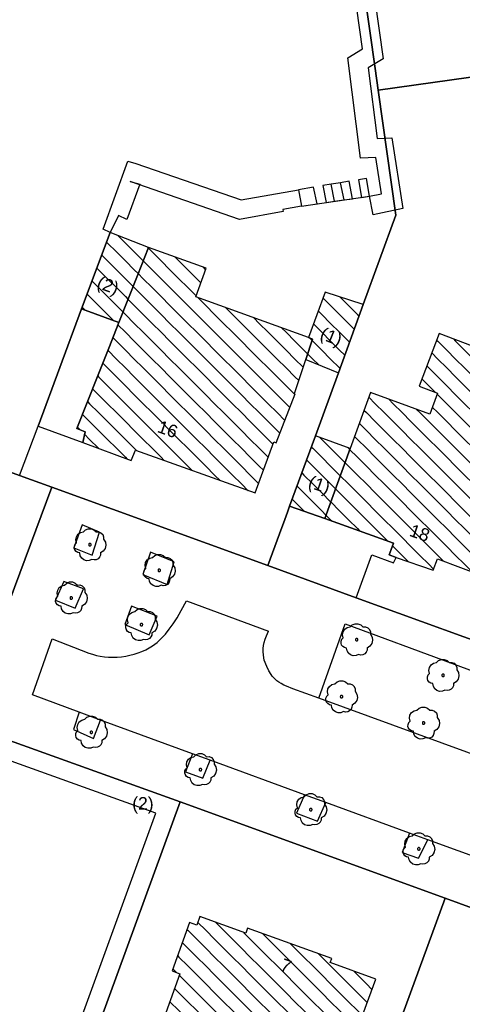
# Model space of a CAD drawing. Extents: x 32394465 to 32399599, y 5706239 to 5708675.
# Tile 12 of 40: x 32395098 to 32395133, y 5706569 to 5706647. Entities that reach past the tile are written whole.
import ezdxf
from ezdxf.enums import TextEntityAlignment as Align

# ---------------------------------------------------------------- set-up
doc = ezdxf.new("R2010")
doc.units = 0
doc.linetypes.add('LT00000', pattern=[0])
for name, color, linetype, lineweight in [('Baumstandorte', 250, 'LT00000', 18), ('BauwerkeSiedlung_Text', 250, 'LT00000', 18), ('BauwerkeSiedlung_Umring', 250, 'LT00000', 18), ('BauwerkeVerkehr_Umring', 250, 'LT00000', 18), ('Flurstueck_Umring', 250, 'LT00000', 18), ('Gebaeude_Fuellung', 250, 'LT00000', 18), ('Gebaeude_Umring', 250, 'LT00000', 18), ('GebaeudeHausnummer', 250, 'LT00000', 18), ('GebaeudePseudonummer', 250, 'LT00000', 18), ('NutzungSiedlung_Umring', 250, 'LT00000', 18), ('NutzungVerkehr_Umring', 250, 'LT00000', 18), ('Vegetationsmerkmal_Umring', 250, 'LT00000', 18)]:
    doc.layers.add(name, color=color, linetype=linetype, lineweight=lineweight)
doc.styles.add('TS100', font='arial.ttf', dxfattribs={"height": 0.2})
pattern_1 = [(-45, (0, 0), (0.707106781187, 0.707106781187), [1])]

# ---------------------------------------------------------------- blocks, each defined once
blk = doc.blocks.new('SYMB1123')
at = {"color": 250, "linetype": 'ByBlock', "lineweight": -3, "flags": 128}
for points in [[(-0.424, 0.059), (-0.446, 0.153), (-0.431, 0.248), (-0.381, 0.33), (-0.303, 0.387), (-0.21, 0.409)], [(-0.424, 0.059), (-0.446, 0.153), (-0.431, 0.248), (-0.381, 0.33), (-0.303, 0.387), (-0.21, 0.409)], [(-0.21, 0.409), (-0.141, 0.473), (-0.053, 0.506), (0.04, 0.506), (0.127, 0.473), (0.196, 0.409)], [(-0.21, 0.409), (-0.141, 0.473), (-0.053, 0.506), (0.04, 0.506), (0.127, 0.473), (0.196, 0.409)], [(0.196, 0.409), (0.275, 0.41), (0.348, 0.38), (0.404, 0.325), (0.434, 0.252), (0.433, 0.173)], [(0.196, 0.409), (0.275, 0.41), (0.348, 0.38), (0.404, 0.325), (0.434, 0.252), (0.433, 0.173)], [(-0.323, -0.263), (-0.385, -0.251), (-0.439, -0.218), (-0.478, -0.168), (-0.497, -0.108), (-0.494, -0.044), (-0.468, 0.014), (-0.424, 0.059)], [(-0.323, -0.263), (-0.385, -0.251), (-0.439, -0.218), (-0.478, -0.168), (-0.497, -0.108), (-0.494, -0.044), (-0.468, 0.014), (-0.424, 0.059)], [(0.433, 0.173), (0.488, 0.084), (0.505, -0.019), (0.481, -0.121), (0.42, -0.207), (0.332, -0.263)], [(0.433, 0.173), (0.488, 0.084), (0.505, -0.019), (0.481, -0.121), (0.42, -0.207), (0.332, -0.263)], [(0.061, -0.47), (-0.02, -0.505), (-0.109, -0.508), (-0.193, -0.481), (-0.262, -0.426), (-0.307, -0.35), (-0.323, -0.263)], [(0.061, -0.47), (-0.02, -0.505), (-0.109, -0.508), (-0.193, -0.481), (-0.262, -0.426), (-0.307, -0.35), (-0.323, -0.263)], [(0.332, -0.263), (0.329, -0.331), (0.302, -0.394), (0.256, -0.444), (0.195, -0.476), (0.128, -0.485), (0.061, -0.47)], [(0.332, -0.263), (0.329, -0.331), (0.302, -0.394), (0.256, -0.444), (0.195, -0.476), (0.128, -0.485), (0.061, -0.47)]]:
    blk.add_lwpolyline(points, dxfattribs=at)
at = {"color": 250, "linetype": 'ByBlock', "lineweight": 18, "flags": 128}
for points in [[(-0.424, 0.059), (-0.446, 0.153), (-0.431, 0.248), (-0.381, 0.33), (-0.303, 0.387), (-0.21, 0.409)], [(-0.21, 0.409), (-0.141, 0.473), (-0.053, 0.506), (0.04, 0.506), (0.127, 0.473), (0.196, 0.409)], [(0.196, 0.409), (0.275, 0.41), (0.348, 0.38), (0.404, 0.325), (0.434, 0.252), (0.433, 0.173)], [(-0.323, -0.263), (-0.385, -0.251), (-0.439, -0.218), (-0.478, -0.168), (-0.497, -0.108), (-0.494, -0.044), (-0.468, 0.014), (-0.424, 0.059)], [(0.433, 0.173), (0.488, 0.084), (0.505, -0.019), (0.481, -0.121), (0.42, -0.207), (0.332, -0.263)], [(0.061, -0.47), (-0.02, -0.505), (-0.109, -0.508), (-0.193, -0.481), (-0.262, -0.426), (-0.307, -0.35), (-0.323, -0.263)], [(0.332, -0.263), (0.329, -0.331), (0.302, -0.394), (0.256, -0.444), (0.195, -0.476), (0.128, -0.485), (0.061, -0.47)]]:
    blk.add_lwpolyline(points, dxfattribs=at)
at = {"color": 250, "linetype": 'ByBlock', "lineweight": -3, "flags": 128}
blk.add_lwpolyline([(0.04, 0), (0.038, 0.014), (0.031, 0.026), (0.02, 0.035), (0.007, 0.039), (-0.007, 0.039), (-0.02, 0.035), (-0.031, 0.026), (-0.038, 0.014), (-0.04, 0), (-0.038, -0.014), (-0.031, -0.026), (-0.02, -0.035), (-0.007, -0.039), (0.007, -0.039), (0.02, -0.035), (0.031, -0.026), (0.038, -0.014), (0.04, 0)], close=True, dxfattribs=at)
blk.add_lwpolyline([(0.04, 0), (0.038, 0.014), (0.031, 0.026), (0.02, 0.035), (0.007, 0.039), (-0.007, 0.039), (-0.02, 0.035), (-0.031, 0.026), (-0.038, 0.014), (-0.04, 0), (-0.038, -0.014), (-0.031, -0.026), (-0.02, -0.035), (-0.007, -0.039), (0.007, -0.039), (0.02, -0.035), (0.031, -0.026), (0.038, -0.014), (0.04, 0)], close=True, dxfattribs=at)
at = {"color": 250, "linetype": 'ByBlock', "lineweight": 18, "flags": 128}
blk.add_lwpolyline([(0.04, 0), (0.038, 0.014), (0.031, 0.026), (0.02, 0.035), (0.007, 0.039), (-0.007, 0.039), (-0.02, 0.035), (-0.031, 0.026), (-0.038, 0.014), (-0.04, 0), (-0.038, -0.014), (-0.031, -0.026), (-0.02, -0.035), (-0.007, -0.039), (0.007, -0.039), (0.02, -0.035), (0.031, -0.026), (0.038, -0.014), (0.04, 0)], close=True, dxfattribs=at)

msp = doc.modelspace()

# ---------------------------------------------------------------- hatches: boundary and pattern name
at = {"layer": 'Gebaeude_Fuellung', "linetype": 'Continuous', "lineweight": 25}
h = msp.add_hatch(dxfattribs=at)
h.set_pattern_fill('LT_0', color=255, angle=-45, style=0, pattern_type=2)
h.set_pattern_definition(pattern_1)
h.paths.add_polyline_path([(32395103.058, 5706624.405), (32395106, 5706623.308), (32395107.482, 5706627.051), (32395108.351, 5706629.264), (32395105.314, 5706630.454)])
h = msp.add_hatch(dxfattribs=at)
h.set_pattern_fill('LT_0', color=255, angle=-45, style=0, pattern_type=2)
h.set_pattern_definition(pattern_1)
h.paths.add_polyline_path([(32395112.094, 5706625.357), (32395112.913, 5706627.622), (32395108.351, 5706629.264), (32395107.482, 5706627.051), (32395106, 5706623.308), (32395105.765, 5706622.711), (32395105.256, 5706621.425), (32395104.371, 5706619.181), (32395102.688, 5706614.917), (32395103.345, 5706614.657), (32395103.149, 5706613.803), (32395106.997, 5706612.384), (32395107.321, 5706613.214), (32395116.82, 5706609.817), (32395118.273, 5706613.872), (32395118.48, 5706613.795), (32395119.967, 5706617.665), (32395119.916, 5706617.683), (32395120.812, 5706620.386), (32395121.347, 5706622.005), (32395121.019, 5706622.124)])
h = msp.add_hatch(dxfattribs=at)
h.set_pattern_fill('LT_0', color=255, angle=-45, style=0, pattern_type=2)
h.set_pattern_definition(pattern_1)
h.paths.add_polyline_path([(32395121.019, 5706622.124), (32395121.347, 5706622.005), (32395120.812, 5706620.386), (32395123.399, 5706619.339), (32395125.371, 5706624.735), (32395122.348, 5706625.733)])
h = msp.add_hatch(dxfattribs=at)
h.set_pattern_fill('LT_0', color=255, angle=-45, style=0, pattern_type=2)
h.set_pattern_definition(pattern_1)
h.paths.add_polyline_path([(32395129.804, 5706618.266), (32395131.245, 5706617.728), (32395130.632, 5706616.06), (32395125.936, 5706617.765), (32395124.33, 5706613.344), (32395122.316, 5706607.801), (32395127.776, 5706605.838), (32395127.584, 5706605.336), (32395127.422, 5706604.908), (32395127.983, 5706604.713), (32395130.914, 5706603.689), (32395131.257, 5706604.602), (32395136.722, 5706602.544), (32395137.956, 5706605.818), (32395138.557, 5706605.595), (32395140.702, 5706611.421), (32395140.017, 5706611.678), (32395142.503, 5706618.235), (32395131.385, 5706622.448)])
h = msp.add_hatch(dxfattribs=at)
h.set_pattern_fill('LT_0', color=255, angle=-45, style=0, pattern_type=2)
h.set_pattern_definition(pattern_1)
h.paths.add_polyline_path([(32395119.537, 5706608.771), (32395122.316, 5706607.801), (32395124.33, 5706613.344), (32395121.576, 5706614.349)])
h = msp.add_hatch(dxfattribs=at)
h.set_pattern_fill('LT_0', color=255, angle=-45, style=0, pattern_type=2)
h.set_pattern_definition(pattern_1)
h.paths.add_polyline_path([(32395122.868, 5706572.923), (32395116.198, 5706575.332), (32395116.058, 5706574.943), (32395112.43, 5706576.255), (32395112.182, 5706575.573), (32395111.617, 5706575.779), (32395110.219, 5706571.947), (32395110.842, 5706571.722), (32395108.99, 5706566.566), (32395117.322, 5706563.573), (32395116.198, 5706560.442), (32395116.703, 5706560.261), (32395121.693, 5706558.455), (32395123.397, 5706563.161), (32395125.627, 5706569.299), (32395126.355, 5706571.303), (32395122.756, 5706572.614)])

# ---------------------------------------------------------------- linework, layer by layer
at = {"layer": 'BauwerkeSiedlung_Umring', "color": 255, "lineweight": 25}
msp.add_line((32395123.848, 5706633.03), (32395123.58, 5706634.397), dxfattribs=at)
at = {"layer": 'BauwerkeSiedlung_Umring', "color": 255, "lineweight": 25, "flags": 128}
for points in [[(32395125.856, 5706633.324), (32395126.81, 5706633.52), (32395126.36, 5706636.393), (32395125.157, 5706636.342), (32395124.136, 5706644.296), (32395125.318, 5706644.992), (32395121.769, 5706670.204), (32395120.833, 5706672.702), (32395122.2376, 5706673.2283), (32395123.2314, 5706670.5761), (32395126.9431, 5706644.2082), (32395125.7498, 5706643.5055), (32395126.4694, 5706637.899), (32395127.6347, 5706637.9484), (32395128.5133, 5706632.3386), (32395126.1579, 5706631.8547), (32395125.856, 5706633.324)], [(32395105.314, 5706630.454), (32395104.768, 5706630.72), (32395106.729, 5706636.089), (32395107.353, 5706635.922), (32395115.69, 5706633.034), (32395120.253, 5706633.843), (32395120.484, 5706632.538), (32395119.007, 5706632.2765), (32395119.0375, 5706632.1041), (32395115.5677, 5706631.4889), (32395106.913, 5706634.487), (32395107.6671, 5706634.2852), (32395106.6411, 5706631.476), (32395105.971, 5706631.8025), (32395105.314, 5706630.454)], [(32395125.856, 5706633.324), (32395125.633, 5706634.73), (32395124.988, 5706634.627), (32395125.229, 5706633.232), (32395125.856, 5706633.324)], [(32395121.724, 5706632.719), (32395121.433, 5706634.049), (32395120.253, 5706633.843), (32395120.484, 5706632.538), (32395121.724, 5706632.719)], [(32395123.096, 5706632.92), (32395123.097, 5706632.92), (32395123.833, 5706633.028), (32395123.848, 5706633.03), (32395124.522, 5706633.126), (32395124.251, 5706634.506), (32395123.58, 5706634.397), (32395122.834, 5706634.276), (32395122.18, 5706634.171), (32395122.444, 5706632.825), (32395123.096, 5706632.92)], [(32395103.345, 5706614.657), (32395102.688, 5706614.917), (32395104.371, 5706619.181), (32395105.256, 5706621.425), (32395105.765, 5706622.711), (32395106, 5706623.308), (32395103.058, 5706624.405), (32395099.628, 5706615.098), (32395103.149, 5706613.803), (32395103.345, 5706614.657)], [(32395127.584, 5706605.336), (32395127.776, 5706605.838), (32395122.316, 5706607.801), (32395119.537, 5706608.771), (32395119.364, 5706608.296), (32395119.155, 5706607.726), (32395118.734, 5706606.574), (32395117.815, 5706604.058), (32395124.807, 5706601.519), (32395126.039, 5706604.915), (32395127.775, 5706604.283), (32395127.983, 5706604.713), (32395127.422, 5706604.908), (32395127.584, 5706605.336)], [(32395076.149, 5706593.627), (32395077.078, 5706594.738), (32395078.242, 5706595.558), (32395079.626, 5706595.982), (32395081.16, 5706596.028), (32395110.854, 5706585.34), (32395097.422, 5706548.507), (32395096.0128, 5706549.0209), (32395108.9287, 5706584.4388), (32395080.9201, 5706594.5201), (32395079.8725, 5706594.4887), (32395078.9102, 5706594.1939), (32395078.1026, 5706593.625), (32395077.2997, 5706592.6648), (32395076.149, 5706593.627)]]:
    msp.add_lwpolyline(points, close=True, dxfattribs=at)
msp.add_lwpolyline([(32395123.097, 5706632.92), (32395123.096, 5706632.92), (32395122.834, 5706634.276)], dxfattribs=at)
at = {"layer": 'BauwerkeVerkehr_Umring', "color": 255, "lineweight": 25, "flags": 128}
for points in [[(32395120.715, 5706585.907), (32395113.232, 5706588.648), (32395111.831, 5706589.157), (32395104.56, 5706591.809), (32395102.862, 5706592.439), (32395099.161, 5706593.823), (32395100.723, 5706598.269), (32395103.632, 5706597.134), (32395103.923, 5706597.032), (32395104.225, 5706596.949), (32395104.54, 5706596.883), (32395104.863, 5706596.835), (32395105.194, 5706596.807), (32395105.531, 5706596.798), (32395105.869, 5706596.809), (32395106.209, 5706596.838), (32395106.549, 5706596.887), (32395106.883, 5706596.954), (32395107.211, 5706597.039), (32395107.531, 5706597.143), (32395107.839, 5706597.264), (32395108.134, 5706597.399), (32395108.416, 5706597.552), (32395108.681, 5706597.718), (32395108.859, 5706597.845), (32395109.033, 5706597.981), (32395109.368, 5706598.283), (32395109.692, 5706598.627), (32395110.007, 5706599.018), (32395110.308, 5706599.445), (32395110.615, 5706599.935), (32395110.935, 5706600.496), (32395111.356, 5706601.281), (32395117.867, 5706598.875)], [(32395121.838, 5706593.551), (32395123.924, 5706599.45), (32395149.22, 5706590.102), (32395147.255, 5706584.278)], [(32395147.255, 5706584.278), (32395121.838, 5706593.551), (32395119.804, 5706594.292), (32395119.284, 5706594.5), (32395119.069, 5706594.602), (32395118.874, 5706594.708), (32395118.695, 5706594.818), (32395118.535, 5706594.935), (32395118.39, 5706595.057), (32395118.261, 5706595.186), (32395118.163, 5706595.301), (32395118.07, 5706595.428), (32395117.891, 5706595.72), (32395117.721, 5706596.07), (32395117.512, 5706596.57), (32395117.468, 5706596.962), (32395117.449, 5706597.246), (32395117.449, 5706597.501), (32395117.471, 5706597.731), (32395117.519, 5706597.968), (32395117.595, 5706598.222), (32395117.701, 5706598.498), (32395117.867, 5706598.875)], [(32395180.977, 5706563.923), (32395179.348, 5706564.516), (32395172.973, 5706566.842), (32395170.976, 5706567.574), (32395147.424, 5706576.164), (32395145.727, 5706576.781), (32395139.63, 5706579.008), (32395137.985, 5706579.607), (32395130.49, 5706582.341), (32395129.035, 5706582.871), (32395122.392, 5706585.293), (32395120.715, 5706585.907)]]:
    msp.add_lwpolyline(points, dxfattribs=at)
at = {"layer": 'Flurstueck_Umring', "color": 8, "lineweight": 25, "flags": 128}
for points in [[(32395118.734, 5706606.574), (32395119.155, 5706607.726), (32395119.364, 5706608.296), (32395119.537, 5706608.771), (32395121.576, 5706614.349), (32395123.399, 5706619.339), (32395125.371, 5706624.735), (32395127.958, 5706631.814), (32395126.553, 5706641.731), (32395126.312, 5706643.43), (32395122.475, 5706670.511), (32395120.637, 5706675.164), (32395110.282, 5706701.379), (32395059.905, 5706681.442), (32395035.474, 5706671.774), (32395031.898, 5706670.359), (32395045.163, 5706636.923), (32395045.536, 5706636.09), (32395046.004, 5706635.305), (32395046.56, 5706634.581), (32395047.197, 5706633.926), (32395047.905, 5706633.35), (32395048.676, 5706632.86), (32395053.062, 5706630.402), (32395057.41, 5706628.099), (32395059.242, 5706627.142), (32395061.954, 5706625.726), (32395066.437, 5706623.651), (32395071.002, 5706621.567), (32395075.602, 5706619.578), (32395078.429, 5706618.447), (32395080.239, 5706617.724), (32395084.886, 5706616.015), (32395085.598, 5706615.757), (32395098.126, 5706611.208), (32395100.705, 5706610.271), (32395117.815, 5706604.058), (32395118.734, 5706606.574)], [(32395126.553, 5706641.731), (32395143.865, 5706644.154), (32395177.091, 5706648.806), (32395176.856, 5706650.448), (32395172.984, 5706677.586), (32395144.516, 5706673.572), (32395131.773, 5706671.802), (32395122.475, 5706670.511), (32395126.312, 5706643.43), (32395126.553, 5706641.731)], [(32395045.128, 5706617.653), (32395045.972, 5706617.173), (32395050.392, 5706614.835), (32395056.819, 5706611.571), (32395066.032, 5706607.305), (32395070.664, 5706605.34), (32395076.353, 5706603.218), (32395095.503, 5706596.269), (32395095.557, 5706596.415), (32395097.75, 5706602.319), (32395100.705, 5706610.271), (32395098.126, 5706611.208), (32395085.598, 5706615.757), (32395084.886, 5706616.015), (32395080.239, 5706617.724), (32395078.429, 5706618.447), (32395075.602, 5706619.578), (32395071.002, 5706621.567), (32395066.437, 5706623.651), (32395061.954, 5706625.726), (32395059.242, 5706627.142), (32395057.41, 5706628.099), (32395053.062, 5706630.402), (32395048.676, 5706632.86), (32395044.002, 5706630.861), (32395038.327, 5706634.331), (32395002.254, 5706656.386), (32394985.363, 5706648.653), (32395028.188, 5706621.767), (32395030.236, 5706620.472), (32395034.428, 5706624.138), (32395041.631, 5706619.64), (32395045.128, 5706617.653)], [(32395119.537, 5706608.771), (32395119.364, 5706608.296), (32395119.155, 5706607.726), (32395118.734, 5706606.574), (32395117.815, 5706604.058), (32395124.807, 5706601.519), (32395138.501, 5706596.546), (32395147.181, 5706619.969), (32395146.131, 5706627.627), (32395143.865, 5706644.154), (32395126.553, 5706641.731), (32395127.958, 5706631.814), (32395125.371, 5706624.735), (32395123.399, 5706619.339), (32395121.576, 5706614.349), (32395119.537, 5706608.771)], [(32395373.666, 5706495.476), (32395372.472, 5706502.742), (32395372.114, 5706504.92), (32395371.975, 5706505.769), (32395371.914, 5706506.147), (32395370.929, 5706512.142), (32395317.477, 5706531.553), (32395312.375, 5706533.441), (32395301.849, 5706537.337), (32395269.339, 5706549.051), (32395265.779, 5706550.334), (32395263.103, 5706551.298), (32395252.328, 5706555.211), (32395241.27, 5706559.227), (32395203.002, 5706573.123), (32395187.464, 5706578.766), (32395187.065, 5706578.911), (32395152.906, 5706591.315), (32395138.501, 5706596.546), (32395124.807, 5706601.519), (32395117.815, 5706604.058), (32395100.705, 5706610.271), (32395097.75, 5706602.319), (32395095.557, 5706596.415), (32395095.503, 5706596.269), (32395076.353, 5706603.218), (32395070.664, 5706605.34), (32395066.032, 5706607.305), (32395056.819, 5706611.571), (32395050.392, 5706614.835), (32395045.972, 5706617.173), (32395045.128, 5706617.653), (32395041.631, 5706619.64), (32395034.428, 5706624.138), (32395030.236, 5706620.472), (32395033.039, 5706618.699), (32395036.373, 5706616.887), (32395037.517, 5706616.228), (32395041.923, 5706613.716), (32395046.364, 5706611.298), (32395050.842, 5706608.983), (32395054.7, 5706607.074), (32395055.35, 5706606.752), (32395057.383, 5706605.801), (32395059.897, 5706604.625), (32395064.477, 5706602.592), (32395066.527, 5706601.731), (32395069.092, 5706600.653), (32395073.739, 5706598.808), (32395077.686, 5706597.332), (32395078.317, 5706597.061), (32395081.16, 5706596.028), (32395110.854, 5706585.34), (32395131.862, 5706577.708), (32395134.018, 5706576.925), (32395140.768, 5706574.472), (32395141.816, 5706574.091), (32395154.414, 5706569.514), (32395175.227, 5706561.953), (32395190.239, 5706556.508), (32395206.189, 5706550.725), (32395221.201, 5706545.281), (32395236.88, 5706539.596), (32395249.136, 5706535.151), (32395262.331, 5706530.366), (32395275.367, 5706525.639), (32395287.735, 5706521.155), (32395302.433, 5706515.824), (32395319.256, 5706515.48), (32395357.328, 5706501.758), (32395358.329, 5706501.373), (32395365.669, 5706498.551), (32395369.301, 5706497.154), (32395373.666, 5706495.476)], [(32395066.978, 5706570.135), (32395097.422, 5706548.507), (32395110.854, 5706585.34), (32395081.16, 5706596.028), (32395079.626, 5706595.982), (32395078.242, 5706595.558), (32395077.078, 5706594.738), (32395076.149, 5706593.627), (32395074.541, 5706589.508), (32395066.978, 5706570.135)], [(32395116.316, 5706535.134), (32395123.858, 5706555.788), (32395126.18, 5706562.147), (32395128.438, 5706568.33), (32395131.862, 5706577.708), (32395110.854, 5706585.34), (32395097.422, 5706548.507), (32395116.316, 5706535.134)], [(32395136.735, 5706520.682), (32395147.017, 5706549.083), (32395148.939, 5706554.391), (32395154.414, 5706569.514), (32395141.816, 5706574.091), (32395140.768, 5706574.472), (32395134.018, 5706576.925), (32395131.862, 5706577.708), (32395128.438, 5706568.33), (32395126.18, 5706562.147), (32395123.858, 5706555.788), (32395116.316, 5706535.134), (32395133.106, 5706523.25), (32395136.735, 5706520.682)]]:
    msp.add_lwpolyline(points, close=True, dxfattribs=at)
at = {"layer": 'Gebaeude_Umring', "color": 255, "lineweight": 25, "flags": 128}
for points in [[(32395126.81, 5706633.52), (32395126.36, 5706636.393), (32395125.157, 5706636.342), (32395124.136, 5706644.296), (32395125.318, 5706644.992), (32395121.769, 5706670.204), (32395117.307, 5706682.01), (32395116.119, 5706681.538), (32395100.913, 5706675.509), (32395104.559, 5706666.441), (32395105.666, 5706666.88), (32395105.598, 5706667.087), (32395106.184, 5706667.323), (32395108.293, 5706662.073), (32395109.188, 5706659.847), (32395111.275, 5706654.653), (32395110.644, 5706654.431), (32395110.476, 5706654.794), (32395088.553, 5706646.096), (32395087.511, 5706643.23), (32395094.407, 5706640.805), (32395085.598, 5706615.757), (32395098.126, 5706611.208), (32395099.628, 5706615.098), (32395103.058, 5706624.405), (32395105.314, 5706630.454), (32395104.768, 5706630.72), (32395106.729, 5706636.089), (32395107.353, 5706635.922), (32395115.69, 5706633.034), (32395120.253, 5706633.843), (32395120.484, 5706632.538), (32395125.856, 5706633.324), (32395126.81, 5706633.52)], [(32395106, 5706623.308), (32395107.482, 5706627.051), (32395108.351, 5706629.264), (32395105.314, 5706630.454), (32395103.058, 5706624.405), (32395106, 5706623.308)], [(32395103.345, 5706614.657), (32395103.149, 5706613.803), (32395106.997, 5706612.384), (32395107.321, 5706613.214), (32395116.82, 5706609.817), (32395118.273, 5706613.872), (32395118.48, 5706613.795), (32395119.967, 5706617.665), (32395119.916, 5706617.683), (32395120.812, 5706620.386), (32395121.347, 5706622.005), (32395121.019, 5706622.124), (32395112.094, 5706625.357), (32395112.913, 5706627.622), (32395108.351, 5706629.264), (32395107.482, 5706627.051), (32395106, 5706623.308), (32395105.765, 5706622.711), (32395105.256, 5706621.425), (32395104.371, 5706619.181), (32395102.688, 5706614.917), (32395103.345, 5706614.657)], [(32395121.347, 5706622.005), (32395120.812, 5706620.386), (32395123.399, 5706619.339), (32395125.371, 5706624.735), (32395122.348, 5706625.733), (32395121.019, 5706622.124), (32395121.347, 5706622.005)], [(32395129.804, 5706618.266), (32395131.245, 5706617.728), (32395130.632, 5706616.06), (32395125.936, 5706617.765), (32395124.33, 5706613.344), (32395122.316, 5706607.801), (32395127.776, 5706605.838), (32395127.584, 5706605.336), (32395127.422, 5706604.908), (32395127.983, 5706604.713), (32395130.914, 5706603.689), (32395131.257, 5706604.602), (32395136.722, 5706602.544), (32395137.956, 5706605.818), (32395138.557, 5706605.595), (32395140.702, 5706611.421), (32395140.017, 5706611.678), (32395142.503, 5706618.235), (32395131.385, 5706622.448), (32395129.804, 5706618.266)], [(32395119.537, 5706608.771), (32395122.316, 5706607.801), (32395124.33, 5706613.344), (32395121.576, 5706614.349), (32395119.537, 5706608.771)], [(32395116.198, 5706560.442), (32395116.703, 5706560.261), (32395121.693, 5706558.455), (32395123.397, 5706563.161), (32395125.627, 5706569.299), (32395126.355, 5706571.303), (32395122.756, 5706572.614), (32395122.868, 5706572.923), (32395116.198, 5706575.332), (32395116.058, 5706574.943), (32395112.43, 5706576.255), (32395112.182, 5706575.573), (32395111.617, 5706575.779), (32395110.219, 5706571.947), (32395110.842, 5706571.722), (32395108.99, 5706566.566), (32395117.322, 5706563.573), (32395116.198, 5706560.442)]]:
    msp.add_lwpolyline(points, close=True, dxfattribs=at)
at = {"layer": 'NutzungSiedlung_Umring', "color": 255, "lineweight": 25, "flags": 128}
for points in [[(32395118.734, 5706606.574), (32395119.155, 5706607.726), (32395119.364, 5706608.296), (32395119.537, 5706608.771), (32395121.576, 5706614.349), (32395123.399, 5706619.339), (32395125.371, 5706624.735), (32395127.958, 5706631.814), (32395126.553, 5706641.731), (32395126.312, 5706643.43), (32395122.475, 5706670.511), (32395120.637, 5706675.164), (32395130.736, 5706679.138), (32395142.796, 5706683.883), (32395142.626, 5706686.221), (32395142.136, 5706690.173), (32395147.196, 5706692.64), (32395170.37, 5706695.902), (32395167.875, 5706713.383), (32395167.583, 5706715.428), (32395167.25, 5706717.763), (32395167.146, 5706718.223), (32395166.972, 5706718.662), (32395166.732, 5706719.068), (32395166.431, 5706719.431), (32395166.076, 5706719.742), (32395165.678, 5706719.994), (32395165.244, 5706720.181), (32395164.787, 5706720.297), (32395159.973, 5706721.119), (32395134.889, 5706711.154), (32395122.535, 5706706.258), (32395110.282, 5706701.379), (32395059.905, 5706681.442), (32395035.474, 5706671.774), (32395031.898, 5706670.359), (32395045.163, 5706636.923), (32395045.536, 5706636.09), (32395046.004, 5706635.305), (32395046.56, 5706634.581), (32395047.197, 5706633.926), (32395047.905, 5706633.35), (32395048.676, 5706632.86), (32395053.062, 5706630.402), (32395057.41, 5706628.099), (32395059.242, 5706627.142), (32395061.954, 5706625.726), (32395066.437, 5706623.651), (32395071.002, 5706621.567), (32395075.602, 5706619.578), (32395078.429, 5706618.447), (32395080.239, 5706617.724), (32395084.886, 5706616.015), (32395085.598, 5706615.757), (32395098.126, 5706611.208), (32395100.705, 5706610.271), (32395117.815, 5706604.058), (32395118.734, 5706606.574)], [(32395177.091, 5706648.806), (32395176.856, 5706650.448), (32395172.984, 5706677.586), (32395144.516, 5706673.572), (32395131.773, 5706671.802), (32395122.475, 5706670.511), (32395126.312, 5706643.43), (32395126.553, 5706641.731), (32395143.865, 5706644.154), (32395146.131, 5706627.627), (32395157.998, 5706629.145), (32395159.643, 5706627.972), (32395159.816, 5706626.781), (32395160.516, 5706621.959), (32395160.917, 5706619.205), (32395162.85, 5706618.468), (32395162.36, 5706617.129), (32395161.286, 5706614.197), (32395161.136, 5706613.786), (32395160.362, 5706611.676), (32395152.906, 5706591.315), (32395157.6, 5706584.83), (32395185.262, 5706574.941), (32395186.101, 5706575.168), (32395186.261, 5706575.25), (32395186.415, 5706575.354), (32395186.563, 5706575.477), (32395186.705, 5706575.619), (32395186.839, 5706575.781), (32395186.963, 5706575.958), (32395187.076, 5706576.149), (32395187.176, 5706576.352), (32395187.293, 5706576.652), (32395187.383, 5706576.973), (32395187.447, 5706577.318), (32395187.486, 5706577.698), (32395187.5, 5706577.975), (32395187.501, 5706578.248), (32395187.489, 5706578.515), (32395187.464, 5706578.766), (32395187.065, 5706578.911), (32395183.548, 5706603.56), (32395183.181, 5706606.132), (32395182.722, 5706609.346), (32395181.121, 5706620.563), (32395179.848, 5706629.488), (32395177.091, 5706648.806)], [(32395147.181, 5706619.969), (32395146.131, 5706627.627), (32395143.865, 5706644.154), (32395126.553, 5706641.731), (32395127.958, 5706631.814), (32395125.371, 5706624.735), (32395123.399, 5706619.339), (32395121.576, 5706614.349), (32395119.537, 5706608.771), (32395119.364, 5706608.296), (32395119.155, 5706607.726), (32395118.734, 5706606.574), (32395117.815, 5706604.058), (32395124.807, 5706601.519), (32395138.501, 5706596.546), (32395147.181, 5706619.969)], [(32395275.367, 5706525.639), (32395262.331, 5706530.366), (32395249.136, 5706535.151), (32395236.88, 5706539.596), (32395221.201, 5706545.281), (32395206.189, 5706550.725), (32395190.239, 5706556.508), (32395175.227, 5706561.953), (32395154.414, 5706569.514), (32395141.816, 5706574.091), (32395140.768, 5706574.472), (32395134.018, 5706576.925), (32395131.862, 5706577.708), (32395110.854, 5706585.34), (32395081.16, 5706596.028), (32395079.626, 5706595.982), (32395078.242, 5706595.558), (32395077.078, 5706594.738), (32395076.149, 5706593.627), (32395074.541, 5706589.508), (32395066.978, 5706570.135), (32395042.27, 5706548.598), (32395060.261, 5706527.943), (32395066.066, 5706521.278), (32395070.978, 5706515.656), (32395080.889, 5706504.314), (32395089.2, 5706494.801), (32395094.061, 5706489.237), (32395098.421, 5706493.035), (32395109.346, 5706502.552), (32395133.106, 5706523.25), (32395136.735, 5706520.682), (32395149.962, 5706511.32), (32395135.718, 5706498.87), (32395120.423, 5706485.501), (32395114.676, 5706480.478), (32395113.682, 5706479.61), (32395109.611, 5706476.051), (32395107.327, 5706474.055), (32395110.025, 5706470.961), (32395110.738, 5706470.143), (32395122.187, 5706457.012), (32395133.509, 5706444.026), (32395137.245, 5706439.742), (32395150.023, 5706425.088), (32395152.055, 5706422.756), (32395159.96, 5706413.691), (32395168.314, 5706404.11), (32395171.075, 5706405.564), (32395177.406, 5706408.856), (32395189.787, 5706415.399), (32395192.154, 5706416.65), (32395199.249, 5706420.4), (32395199.645, 5706420.652), (32395199.998, 5706420.963), (32395200.298, 5706421.324), (32395200.54, 5706421.727), (32395200.716, 5706422.162), (32395200.819, 5706422.62), (32395200.85, 5706423.089), (32395200.808, 5706423.557), (32395200.693, 5706424.012), (32395200.508, 5706424.444), (32395190.722, 5706443.115), (32395189.323, 5706445.783), (32395178.213, 5706466.98), (32395177.963, 5706467.378), (32395177.654, 5706467.731), (32395177.294, 5706468.033), (32395176.891, 5706468.274), (32395176.455, 5706468.449), (32395175.997, 5706468.554), (32395175.528, 5706468.587), (32395175.06, 5706468.545), (32395174.604, 5706468.431), (32395174.172, 5706468.247), (32395167.036, 5706464.534), (32395166.65, 5706465.279), (32395162.712, 5706472.871), (32395160.64, 5706476.866), (32395159.68, 5706478.719), (32395172.168, 5706485.296), (32395173.85, 5706486.182), (32395181.743, 5706471.196), (32395189.614, 5706456.077), (32395206.271, 5706424.098), (32395221.119, 5706431.916), (32395224.932, 5706433.924), (32395227.841, 5706435.456), (32395233.933, 5706438.664), (32395248.072, 5706446.109), (32395259.703, 5706452.234), (32395272.014, 5706458.717), (32395284.315, 5706465.195), (32395284.88, 5706465.492), (32395287.533, 5706466.89), (32395295.928, 5706471.31), (32395290.022, 5706482.459), (32395287.483, 5706487.251), (32395285.339, 5706491.301), (32395278.246, 5706495.231), (32395280.99, 5706502.729), (32395281.55, 5706504.258), (32395284.825, 5706513.205), (32395287.735, 5706521.155), (32395275.367, 5706525.639)]]:
    msp.add_lwpolyline(points, close=True, dxfattribs=at)
at = {"layer": 'NutzungVerkehr_Umring', "color": 255, "lineweight": 25, "flags": 128}
for points in [[(32395032.945, 5706625.013), (32395034.428, 5706624.138), (32395041.631, 5706619.64), (32395045.128, 5706617.653), (32395045.972, 5706617.173), (32395050.392, 5706614.835), (32395056.819, 5706611.571), (32395066.032, 5706607.305), (32395070.664, 5706605.34), (32395076.353, 5706603.218), (32395095.503, 5706596.269), (32395095.557, 5706596.415), (32395097.75, 5706602.319), (32395100.705, 5706610.271), (32395098.126, 5706611.208), (32395085.598, 5706615.757), (32395084.886, 5706616.015), (32395080.239, 5706617.724), (32395078.429, 5706618.447), (32395075.602, 5706619.578), (32395071.002, 5706621.567), (32395066.437, 5706623.651), (32395061.954, 5706625.726), (32395059.242, 5706627.142), (32395057.41, 5706628.099), (32395053.062, 5706630.402), (32395048.676, 5706632.86), (32395044.002, 5706630.861), (32395038.327, 5706634.331), (32395036.11, 5706630.493), (32395032.945, 5706625.013)], [(32395076.353, 5706603.218), (32395070.664, 5706605.34), (32395066.032, 5706607.305), (32395056.819, 5706611.571), (32395050.392, 5706614.835), (32395045.972, 5706617.173), (32395045.128, 5706617.653), (32395041.631, 5706619.64), (32395034.428, 5706624.138), (32395030.236, 5706620.472), (32395033.039, 5706618.699), (32395036.373, 5706616.887), (32395037.517, 5706616.228), (32395041.923, 5706613.716), (32395046.364, 5706611.298), (32395050.842, 5706608.983), (32395054.7, 5706607.074), (32395055.35, 5706606.752), (32395057.383, 5706605.801), (32395059.897, 5706604.625), (32395064.477, 5706602.592), (32395066.527, 5706601.731), (32395069.092, 5706600.653), (32395073.739, 5706598.808), (32395077.686, 5706597.332), (32395077.592, 5706597.324), (32395078.317, 5706597.061), (32395081.16, 5706596.028), (32395110.854, 5706585.34), (32395131.862, 5706577.708), (32395134.018, 5706576.925), (32395140.768, 5706574.472), (32395141.816, 5706574.091), (32395154.414, 5706569.514), (32395175.227, 5706561.953), (32395190.239, 5706556.508), (32395206.189, 5706550.725), (32395221.201, 5706545.281), (32395236.88, 5706539.596), (32395249.136, 5706535.151), (32395262.331, 5706530.366), (32395275.367, 5706525.639), (32395287.735, 5706521.155), (32395302.433, 5706515.824), (32395319.256, 5706515.48), (32395357.328, 5706501.758), (32395358.329, 5706501.373), (32395351.118, 5706505.808), (32395350.606, 5706506.092), (32395349.676, 5706506.553), (32395349.327, 5706506.734), (32395349.014, 5706506.911), (32395348.739, 5706507.084), (32395348.492, 5706507.259), (32395348.27, 5706507.439), (32395346.854, 5706509.204), (32395346.362, 5706510.696), (32395345.013, 5706519.417), (32395341.966, 5706518.923), (32395340.121, 5706512.752), (32395340.074, 5706512.629), (32395340.011, 5706512.508), (32395339.932, 5706512.392), (32395339.836, 5706512.283), (32395339.726, 5706512.181), (32395339.604, 5706512.089), (32395339.472, 5706512.007), (32395339.333, 5706511.94), (32395339.154, 5706511.876), (32395338.965, 5706511.833), (32395338.767, 5706511.81), (32395338.559, 5706511.809), (32395338.342, 5706511.827), (32395338.114, 5706511.868), (32395337.876, 5706511.929), (32395337.627, 5706512.01), (32395314.333, 5706520.203), (32395312.375, 5706533.441), (32395301.849, 5706537.337), (32395269.339, 5706549.051), (32395265.779, 5706550.334), (32395263.103, 5706551.298), (32395252.328, 5706555.211), (32395241.27, 5706559.227), (32395203.002, 5706573.123), (32395187.464, 5706578.766), (32395187.489, 5706578.515), (32395187.501, 5706578.248), (32395187.5, 5706577.975), (32395187.486, 5706577.698), (32395187.447, 5706577.318), (32395187.383, 5706576.973), (32395187.293, 5706576.652), (32395187.176, 5706576.352), (32395187.076, 5706576.149), (32395186.963, 5706575.958), (32395186.839, 5706575.781), (32395186.705, 5706575.619), (32395186.563, 5706575.477), (32395186.415, 5706575.354), (32395186.261, 5706575.25), (32395186.101, 5706575.168), (32395185.262, 5706574.941), (32395157.6, 5706584.83), (32395152.906, 5706591.315), (32395138.501, 5706596.546), (32395124.807, 5706601.519), (32395117.815, 5706604.058), (32395100.705, 5706610.271), (32395097.75, 5706602.319), (32395095.557, 5706596.415), (32395095.503, 5706596.269), (32395076.353, 5706603.218)]]:
    msp.add_lwpolyline(points, close=True, dxfattribs=at)
at = {"layer": 'Vegetationsmerkmal_Umring', "color": 255, "lineweight": 25, "flags": 128}
for points in [[(32395102.452, 5706605.466), (32395103.907, 5706604.885), (32395104.466, 5706606.709), (32395103.091, 5706607.279), (32395102.452, 5706605.466)], [(32395107.897, 5706603.354), (32395109.823, 5706602.558), (32395110.392, 5706604.369), (32395108.509, 5706605.115), (32395107.897, 5706603.354)], [(32395100.986, 5706601.326), (32395102.537, 5706600.69), (32395103.195, 5706602.213), (32395101.642, 5706602.799), (32395100.986, 5706601.326)], [(32395106.475, 5706599.395), (32395108.411, 5706598.582), (32395109.033, 5706600.068), (32395107.007, 5706600.86), (32395106.475, 5706599.395)], [(32395102.424, 5706591.064), (32395103.994, 5706590.369), (32395104.56, 5706591.809), (32395102.862, 5706592.439), (32395102.424, 5706591.064)], [(32395111.286, 5706587.724), (32395112.67, 5706587.216), (32395113.232, 5706588.648), (32395111.831, 5706589.157), (32395111.286, 5706587.724)], [(32395120.072, 5706584.45), (32395121.755, 5706583.809), (32395122.392, 5706585.293), (32395120.715, 5706585.907), (32395120.072, 5706584.45)], [(32395129.035, 5706582.871), (32395128.464, 5706581.321), (32395129.735, 5706580.889), (32395130.49, 5706582.341), (32395129.035, 5706582.871)]]:
    msp.add_lwpolyline(points, close=True, dxfattribs=at)

# ---------------------------------------------------------------- block references
at = {"layer": 'Baumstandorte', "color": 255, "xscale": 2.5, "yscale": 2.5, "zscale": 2.5}
for p in [(32395103.72, 5706605.72), (32395109.21, 5706603.68), (32395102.24, 5706601.5), (32395107.8, 5706599.39), (32395124.85, 5706598.19), (32395131.69, 5706595.37), (32395123.65, 5706593.67), (32395130.15, 5706591.59), (32395103.83, 5706590.86), (32395112.47, 5706587.9), (32395121.21, 5706584.73), (32395129.77, 5706581.62)]:
    msp.add_blockref('SYMB1123', p, dxfattribs=at)

# ---------------------------------------------------------------- texts
at = {"layer": 'BauwerkeSiedlung_Text', "color": 255, "lineweight": 25, "style": 'TS100', "width": 0.992431}
msp.add_text('(2)', height=1, dxfattribs=at).set_placement((32395107.0688, 5706584.721), (32395108.7632, 5706584.721), align=Align.FIT)
msp.add_text('(2)', height=1, dxfattribs=at).set_placement((32395107.0688, 5706584.721), (32395108.7632, 5706584.721), align=Align.FIT)
at = {"layer": 'GebaeudeHausnummer', "color": 255, "lineweight": 25, "style": 'TS100', "width": 1.001073}
for s, rotation, p, p2 in [('16', 340.350019, (32395108.9798, 5706614.6631), (32395110.4448, 5706614.14)), ('18', 340.839827, (32395128.9457, 5706606.4353), (32395130.4151, 5706605.9248)), ('7', 340.005342, (32395118.714, 5706572.0347), (32395119.4449, 5706571.7687))]:
    msp.add_text(s, height=1, rotation=rotation, dxfattribs=at).set_placement(p, p2, align=Align.FIT)
at = {"layer": 'GebaeudePseudonummer', "color": 255, "lineweight": 25, "style": 'TS100', "width": 0.992431}
for s, rotation, p, p2 in [('(2)', 339.860105, (32395104.1858, 5706626.0916), (32395105.7766, 5706625.5082)), ('(1)', 338.028302, (32395121.8633, 5706622.0628), (32395123.4347, 5706621.4288)), ('(1)', 341.075359, (32395120.9281, 5706610.284), (32395122.531, 5706609.7345))]:
    msp.add_text(s, height=1, rotation=rotation, dxfattribs=at).set_placement(p, p2, align=Align.FIT)

doc.saveas('drawing.dxf')
